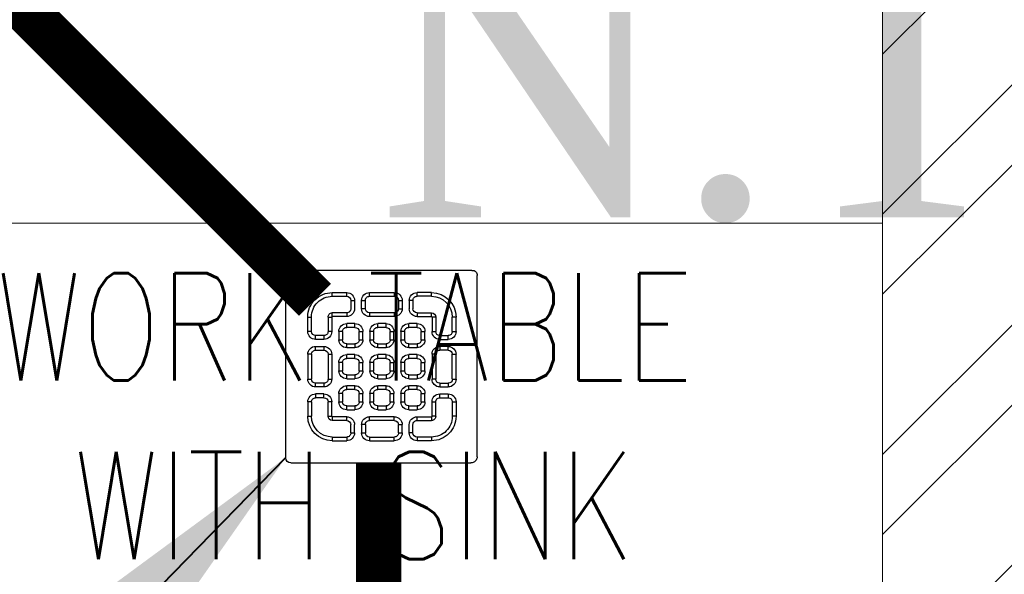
# Model space of a CAD drawing. Header units: inches. Extents: x 119662 to 158499, y 12149 to 20675.
# Tile 46 of 97: x 121930 to 121952, y 19592 to 19604. Entities that reach past the tile are written whole.
import ezdxf

# ---------------------------------------------------------------- set-up
doc = ezdxf.new("R2010")
doc.units = ezdxf.units.IN
doc.header["$MEASUREMENT"] = 0
for name, color, linetype, lineweight in [('00-GRIDTEXT', 1, 'Continuous', 13), ('KIT TEXT.', 5, 'Continuous', 5), ('PD_BRICK WALL_115', 134, 'Continuous', 30), ('PD_HATCH', 45, 'Continuous', 9), ('PP- 75DIA Soil Waste Sewer pipe', 90, 'Continuous', 9), ('PP-TEXT', 7, 'Continuous', 40), ('PP-WWP', 3, 'Continuous', 25)]:
    doc.layers.add(name, color=color, linetype=linetype, lineweight=lineweight)
doc.layers.add('KIT EQUIPMENT', color=7, linetype='Continuous')
doc.styles.add('Arial', font='GOTHIC.TTF')
doc.styles.add('ISO', font='isocp.shx', dxfattribs={"height": 250})
doc.styles.get("Standard").update_dxf_attribs({"font": 'times.ttf', "height": 4})
doc.styles.add('TIMES NEW ROMAN', font='times.ttf', dxfattribs={"height": 4})
doc.dimstyles.new('ISO-10', dxfattribs={"dimtxt": 6, "dimasz": 0.5, "dimexe": 1.25, "dimexo": 0.625, "dimtad": 1, "dimtoh": 1, "dimdec": 1, "dimlunit": 4, "dimtxsty": 'Standard', "dimblk": 'ARCHTICK', "dimcen": 2.5, "dimclrt": 3, "dimadec": 0, "dimazin": 0, "dimtfac": 1, "dimtdec": 1, "dimtmove": 1, "dimatfit": 3, "dimfxl": 1, "dimarcsym": 0})
doc.dimstyles.new('PP-DIM', dxfattribs={"dimtxt": 4, "dimasz": 1, "dimexe": 1, "dimexo": 1, "dimgap": 0.09, "dimtad": 0, "dimdec": 1, "dimzin": 0, "dimdsep": 46, "dimlunit": 4, "dimtxsty": 'TIMES NEW ROMAN', "dimblk": 'ARCHTICK', "dimcen": 0.09, "dimdle": 1, "dimclrd": 256, "dimclre": 256, "dimclrt": 256, "dimadec": 0, "dimazin": 0, "dimtfac": 1, "dimtdec": 4, "dimtofl": 0, "dimtmove": 1, "dimatfit": 3, "dimfxl": 1, "dimtolj": 1, "dimtzin": 0, "dimlwd": -1, "dimlwe": -1, "dimarcsym": 0})

# ---------------------------------------------------------------- blocks, each defined once
blk = doc.blocks.new('A$C6E471120')
at = {"layer": 'KIT EQUIPMENT', "color": 251, "lineweight": 5}
blk.add_lwpolyline([(-566.34, -1529.15), (0, -1529.15), (0, -2229.15), (-566.34, -2229.15)], close=True, dxfattribs=at)
at = {"layer": 'KIT TEXT.', "color": 251, "insert": (-834.14, -1717.7, 488.6), "char_height": 60.1753, "width": 1100.2839, "attachment_point": 7, "style": 'ISO'}
blk.add_mtext('\\pi325.49;{\\Fromans|c0;\\W0.8;WORK TABLE \\P\\pi370.19;WITH SINK}', dxfattribs=at)
blk = doc.blocks.new('FIRST FLOOR')
at = {"layer": 'PD_HATCH', "lineweight": 5}
h = blk.add_hatch(dxfattribs=at)
h.set_pattern_fill('ANSI32', color=251, scale=10)
h.set_pattern_definition([(45, (139238.8868, 19346.3716), (-2.65165, 2.65165), []), (45, (139240.6546, 19346.3716), (-2.65165, 2.65165), [])])
h.paths.add_polyline_path([(139249.658, 19348.454), (139206.408, 19348.454), (139206.408, 19343.954), (139249.658, 19343.954)])
h.paths.add_polyline_path([(139164.408, 19348.454), (139121.158, 19348.454), (139121.158, 19343.954), (139164.408, 19343.954)], flags=17)
h.paths.add_polyline_path([(139207.658, 19260.754), (139207.658, 19265.254), (139121.158, 19265.254), (139121.158, 19420.754), (139044.158, 19420.754), (139044.158, 19364.754), (139082.158, 19364.754), (139082.158, 19369.254), (139048.658, 19369.254), (139048.658, 19416.254), (139116.658, 19416.254), (139116.658, 19369.254), (139112.158, 19369.254), (139112.158, 19364.754), (139116.658, 19364.754), (139116.658, 19316.754), (139112.158, 19316.754), (139112.158, 19312.254), (139116.658, 19312.254), (139116.658, 19265.254), (139060.658, 19265.254), (139060.658, 19260.754), (139194.158, 19260.754), (139194.158, 19254.754), (139198.658, 19254.754), (139198.658, 19260.754)])
h.paths.add_polyline_path([(139249.658, 19265.254), (139249.658, 19260.754), (139411.658, 19260.754), (139411.658, 19265.254), (139258.658, 19265.254), (139258.658, 19354.754), (139318.658, 19354.754), (139318.658, 19330.754), (139323.158, 19330.754), (139323.158, 19354.754), (139402.658, 19354.754), (139402.658, 19326.754), (139407.158, 19326.754), (139407.158, 19485.754), (139411.658, 19485.754), (139411.658, 19490.254), (139402.658, 19490.254), (139402.658, 19363.754), (139258.658, 19363.754), (139258.658, 19579.754), (139249.658, 19579.754)])
at = {"layer": 'PD_BRICK WALL_115', "color": 251, "lineweight": 5}
blk.add_lwpolyline([(139411.658, 19265.254), (139258.658, 19265.254), (139258.658, 19354.754), (139318.658, 19354.754), (139318.658, 19330.754), (139323.158, 19330.754), (139323.158, 19354.754), (139402.658, 19354.754), (139402.658, 19326.754), (139407.158, 19326.754), (139407.158, 19485.754), (139411.658, 19485.754), (139411.658, 19490.254), (139402.658, 19490.254), (139402.658, 19363.754), (139258.658, 19363.754), (139258.658, 19579.754), (139249.658, 19579.754), (139249.658, 19265.254), (139249.658, 19265.254)], dxfattribs=at)
at = {"layer": '00-GRIDTEXT', "color": 8, "xscale": 0.03937007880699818, "yscale": 0.03937007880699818, "zscale": 0.03937007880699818}
blk.add_blockref('A$C6E471120', (139249.658, 19579.754), dxfattribs=at)
blk = doc.blocks.new('PP-GRATING')
at = {"linetype": 'Continuous'}
for p, q in [((-53.14, -49.44), (-53.14, 49.44)), ((-49.73, 52.85), (49.73, 52.85)), ((52.57, 50.01), (52.57, -48.88)), ((-27.56, 40.69), (-27.56, 38.65)), ((-19.61, 40.69), (-27.56, 40.69)), ((-19.61, 38.65), (-27.56, 38.65)), ((-19.61, 38.65), (-19.61, 40.69)), ((-7.1, 38.65), (-7.1, 40.69)), ((-7.1, 40.69), (6.54, 40.69)), ((-7.1, 38.65), (6.54, 38.65)), ((6.54, 40.69), (6.54, 38.65)), ((19.04, 40.69), (26.99, 40.69)), ((19.04, 38.65), (19.04, 40.69)), ((19.04, 38.65), (26.99, 38.65)), ((26.99, 40.69), (26.99, 38.65)), ((-17.33, 31.83), (-17.33, 36.37)), ((-15.29, 36.37), (-17.33, 36.37)), ((-15.29, 31.83), (-15.29, 36.37)), ((-11.42, 36.37), (-11.42, 31.83)), ((-9.38, 36.37), (-11.42, 36.37)), ((-9.38, 36.37), (-9.38, 31.83)), ((8.81, 31.83), (8.81, 36.37)), ((10.85, 36.37), (8.81, 36.37)), ((10.85, 31.83), (10.85, 36.37)), ((14.72, 31.83), (14.72, 36.37)), ((14.72, 36.37), (16.77, 36.37)), ((16.77, 31.83), (16.77, 36.37)), ((-38.93, 27.28), (-40.98, 27.28)), ((-40.98, 27.28), (-40.98, 19.32)), ((-38.93, 27.28), (-38.93, 19.32)), ((-29.84, 19.32), (-29.84, 27.28)), ((-27.79, 27.28), (-29.84, 27.28)), ((-27.79, 19.32), (-27.79, 27.28)), ((-27.56, 29.55), (-27.56, 27.51)), ((-27.56, 29.55), (-19.61, 29.55)), ((-27.56, 27.51), (-19.61, 27.51)), ((-19.61, 27.51), (-19.61, 29.55)), ((-17.33, 31.83), (-15.29, 31.83)), ((-11.42, 31.83), (-9.38, 31.83)), ((-7.1, 29.55), (6.54, 29.55)), ((-7.1, 29.55), (-7.1, 27.51)), ((-7.1, 27.51), (6.54, 27.51)), ((6.54, 29.55), (6.54, 27.51)), ((8.81, 31.83), (10.85, 31.83)), ((16.77, 31.83), (14.72, 31.83)), ((26.99, 29.55), (19.04, 29.55)), ((19.04, 27.51), (19.04, 29.55)), ((26.99, 27.51), (19.04, 27.51)), ((26.99, 29.55), (26.99, 27.51)), ((27.22, 19.32), (27.22, 27.28)), ((27.22, 27.28), (29.27, 27.28)), ((29.27, 19.32), (29.27, 27.28)), ((38.36, 27.28), (38.36, 19.32)), ((38.36, 27.28), (40.41, 27.28)), ((40.41, 27.28), (40.41, 19.32)), ((-19.61, 23.64), (-15.06, 23.64)), ((-19.61, 21.6), (-19.61, 23.64)), ((-15.06, 23.64), (-15.06, 21.6)), ((-2.56, 23.64), (1.99, 23.64)), ((-2.56, 21.6), (-2.56, 23.64)), ((1.99, 23.64), (1.99, 21.6)), ((14.49, 23.64), (19.04, 23.64)), ((14.49, 21.6), (14.49, 23.64)), ((19.04, 23.64), (19.04, 21.6)), ((-38.93, 19.32), (-40.98, 19.32)), ((-36.66, 17.05), (-32.11, 17.05)), ((-36.66, 17.05), (-36.66, 15)), ((-29.84, 19.32), (-27.79, 19.32)), ((-23.93, 14.78), (-23.93, 19.32)), ((-21.88, 19.32), (-23.93, 19.32)), ((-21.88, 14.78), (-21.88, 19.32)), ((-19.61, 21.6), (-15.06, 21.6)), ((-12.79, 19.32), (-12.79, 14.78)), ((-10.74, 19.32), (-12.79, 19.32)), ((-10.74, 19.32), (-10.74, 14.78)), ((-6.88, 14.78), (-6.88, 19.32)), ((-4.83, 19.32), (-6.88, 19.32)), ((-4.83, 14.78), (-4.83, 19.32)), ((-2.56, 21.6), (1.99, 21.6)), ((4.26, 19.32), (4.26, 14.78)), ((6.31, 19.32), (4.26, 19.32)), ((6.31, 19.32), (6.31, 14.78)), ((10.17, 14.78), (10.17, 19.32)), ((12.22, 19.32), (10.17, 19.32)), ((12.22, 14.78), (12.22, 19.32)), ((14.49, 21.6), (19.04, 21.6)), ((21.31, 19.32), (21.31, 14.78)), ((23.36, 19.32), (21.31, 19.32)), ((23.36, 19.32), (23.36, 14.78)), ((29.27, 19.32), (27.22, 19.32)), ((36.09, 17.05), (31.54, 17.05)), ((36.09, 17.05), (36.09, 15)), ((38.36, 19.32), (40.41, 19.32)), ((-36.66, 15), (-32.11, 15)), ((-32.11, 11.14), (-36.66, 11.14)), ((-36.66, 11.14), (-36.66, 9.09)), ((-32.11, 9.09), (-32.11, 11.14)), ((-21.88, 14.78), (-23.93, 14.78)), ((-15.06, 12.5), (-19.61, 12.5)), ((-19.61, 12.5), (-19.61, 10.46)), ((-15.06, 12.5), (-15.06, 10.46)), ((-12.79, 14.78), (-10.74, 14.78)), ((-4.83, 14.78), (-6.88, 14.78)), ((1.99, 12.5), (-2.56, 12.5)), ((-2.56, 12.5), (-2.56, 10.46)), ((1.99, 12.5), (1.99, 10.46)), ((4.26, 14.78), (6.31, 14.78)), ((12.22, 14.78), (10.17, 14.78)), ((19.04, 12.5), (14.49, 12.5)), ((14.49, 12.5), (14.49, 10.46)), ((19.04, 12.5), (19.04, 10.46)), ((21.31, 14.78), (23.36, 14.78)), ((36.09, 15), (31.54, 15)), ((31.54, 11.14), (36.09, 11.14)), ((31.54, 9.09), (31.54, 11.14)), ((36.09, 11.14), (36.09, 9.09)), ((-40.98, 6.82), (-40.98, -6.82)), ((-38.93, 6.82), (-40.98, 6.82)), ((-38.93, 6.82), (-38.93, -6.82)), ((-32.11, 9.09), (-36.66, 9.09)), ((-29.84, -6.82), (-29.84, 6.82)), ((-29.84, 6.82), (-27.79, 6.82)), ((-27.79, -6.82), (-27.79, 6.82)), ((-15.06, 10.46), (-19.61, 10.46)), ((-19.61, 6.59), (-15.06, 6.59)), ((-19.61, 4.55), (-19.61, 6.59)), ((-15.06, 6.59), (-15.06, 4.55)), ((1.99, 10.46), (-2.56, 10.46)), ((-2.56, 6.59), (1.99, 6.59)), ((-2.56, 4.55), (-2.56, 6.59)), ((1.99, 6.59), (1.99, 4.55)), ((19.04, 10.46), (14.49, 10.46)), ((14.49, 6.59), (19.04, 6.59)), ((14.49, 4.55), (14.49, 6.59)), ((19.04, 6.59), (19.04, 4.55)), ((27.22, -6.82), (27.22, 6.82)), ((29.27, 6.82), (27.22, 6.82)), ((29.27, -6.82), (29.27, 6.82)), ((31.54, 9.09), (36.09, 9.09)), ((38.36, 6.82), (38.36, -6.82)), ((38.36, 6.82), (40.41, 6.82)), ((40.41, 6.82), (40.41, -6.82)), ((-23.93, -2.27), (-23.93, 2.27)), ((-21.88, 2.27), (-23.93, 2.27)), ((-21.88, -2.27), (-21.88, 2.27)), ((-19.61, 4.55), (-15.06, 4.55)), ((-12.79, 2.27), (-12.79, -2.27)), ((-10.74, 2.27), (-12.79, 2.27)), ((-10.74, 2.27), (-10.74, -2.27)), ((-6.88, -2.27), (-6.88, 2.27)), ((-4.83, 2.27), (-6.88, 2.27)), ((-4.83, -2.27), (-4.83, 2.27)), ((-2.56, 4.55), (1.99, 4.55)), ((4.26, 2.27), (4.26, -2.27)), ((6.31, 2.27), (4.26, 2.27)), ((6.31, 2.27), (6.31, -2.27)), ((10.17, -2.27), (10.17, 2.27)), ((12.22, 2.27), (10.17, 2.27)), ((12.22, -2.27), (12.22, 2.27)), ((14.49, 4.55), (19.04, 4.55)), ((21.31, 2.27), (21.31, -2.27)), ((23.36, 2.27), (21.31, 2.27)), ((23.36, 2.27), (23.36, -2.27)), ((-21.88, -2.27), (-23.93, -2.27)), ((-15.06, -4.55), (-19.61, -4.55)), ((-19.61, -4.55), (-19.61, -6.59)), ((-15.06, -4.55), (-15.06, -6.59)), ((-12.79, -2.27), (-10.74, -2.27)), ((-4.83, -2.27), (-6.88, -2.27)), ((1.99, -4.55), (-2.56, -4.55)), ((-2.56, -4.55), (-2.56, -6.59)), ((1.99, -4.55), (1.99, -6.59)), ((4.26, -2.27), (6.31, -2.27)), ((12.22, -2.27), (10.17, -2.27)), ((19.04, -4.55), (14.49, -4.55)), ((14.49, -4.55), (14.49, -6.59)), ((19.04, -4.55), (19.04, -6.59)), ((21.31, -2.27), (23.36, -2.27)), ((-40.98, -6.82), (-38.93, -6.82)), ((-36.66, -9.09), (-32.11, -9.09)), ((-36.66, -9.09), (-36.66, -11.14)), ((-32.11, -9.09), (-32.11, -11.14)), ((-29.84, -6.82), (-27.79, -6.82)), ((-15.06, -6.59), (-19.61, -6.59)), ((-19.61, -10.46), (-15.06, -10.46)), ((-19.61, -12.5), (-19.61, -10.46)), ((-15.06, -10.46), (-15.06, -12.5)), ((1.99, -6.59), (-2.56, -6.59)), ((-2.56, -10.46), (1.99, -10.46)), ((-2.56, -12.5), (-2.56, -10.46)), ((1.99, -10.46), (1.99, -12.5)), ((19.04, -6.59), (14.49, -6.59)), ((14.49, -10.46), (19.04, -10.46)), ((14.49, -12.5), (14.49, -10.46)), ((19.04, -10.46), (19.04, -12.5)), ((29.27, -6.82), (27.22, -6.82)), ((36.09, -9.09), (31.54, -9.09)), ((31.54, -9.09), (31.54, -11.14)), ((36.09, -9.09), (36.09, -11.14)), ((40.41, -6.82), (38.36, -6.82)), ((-36.66, -11.14), (-32.11, -11.14)), ((-36.66, -17.05), (-36.66, -15)), ((-36.66, -15), (-32.11, -15)), ((-23.93, -19.32), (-23.93, -14.78)), ((-21.88, -14.78), (-23.93, -14.78)), ((-21.88, -19.32), (-21.88, -14.78)), ((-19.61, -12.5), (-15.06, -12.5)), ((-12.79, -14.78), (-12.79, -19.32)), ((-10.74, -14.78), (-12.79, -14.78)), ((-10.74, -14.78), (-10.74, -19.32)), ((-6.88, -19.32), (-6.88, -14.78)), ((-4.83, -14.78), (-6.88, -14.78)), ((-4.83, -19.32), (-4.83, -14.78)), ((-2.56, -12.5), (1.99, -12.5)), ((4.26, -14.78), (4.26, -19.32)), ((6.31, -14.78), (4.26, -14.78)), ((6.31, -14.78), (6.31, -19.32)), ((10.17, -19.32), (10.17, -14.78)), ((12.22, -14.78), (10.17, -14.78)), ((12.22, -19.32), (12.22, -14.78)), ((14.49, -12.5), (19.04, -12.5)), ((21.31, -14.78), (21.31, -19.32)), ((23.36, -14.78), (21.31, -14.78)), ((23.36, -14.78), (23.36, -19.32)), ((36.09, -11.14), (31.54, -11.14)), ((36.09, -15), (31.54, -15)), ((36.09, -17.05), (36.09, -15)), ((-40.98, -27.28), (-40.98, -19.32)), ((-38.93, -19.32), (-40.98, -19.32)), ((-38.93, -27.28), (-38.93, -19.32)), ((-36.66, -17.05), (-32.11, -17.05)), ((-29.84, -19.32), (-27.79, -19.32)), ((-29.84, -19.32), (-29.84, -27.28)), ((-27.79, -19.32), (-27.79, -27.28)), ((-21.88, -19.32), (-23.93, -19.32)), ((-15.06, -21.6), (-19.61, -21.6)), ((-19.61, -21.6), (-19.61, -23.64)), ((-15.06, -21.6), (-15.06, -23.64)), ((-12.79, -19.32), (-10.74, -19.32)), ((-4.83, -19.32), (-6.88, -19.32)), ((1.99, -21.6), (-2.56, -21.6)), ((-2.56, -21.6), (-2.56, -23.64)), ((1.99, -21.6), (1.99, -23.64)), ((4.26, -19.32), (6.31, -19.32)), ((12.22, -19.32), (10.17, -19.32)), ((19.04, -21.6), (14.49, -21.6)), ((14.49, -21.6), (14.49, -23.64)), ((19.04, -21.6), (19.04, -23.64)), ((21.31, -19.32), (23.36, -19.32)), ((27.22, -19.32), (27.22, -27.28)), ((29.27, -19.32), (27.22, -19.32)), ((29.27, -19.32), (29.27, -27.28)), ((36.09, -17.05), (31.54, -17.05)), ((38.36, -19.32), (40.41, -19.32)), ((38.36, -27.28), (38.36, -19.32)), ((40.41, -27.28), (40.41, -19.32)), ((-15.06, -23.64), (-19.61, -23.64)), ((1.99, -23.64), (-2.56, -23.64)), ((19.04, -23.64), (14.49, -23.64)), ((-38.93, -27.28), (-40.98, -27.28)), ((-27.79, -27.28), (-29.84, -27.28)), ((-27.56, -27.51), (-19.61, -27.51)), ((-27.56, -29.55), (-27.56, -27.51)), ((-27.56, -29.55), (-19.61, -29.55)), ((-19.61, -27.51), (-19.61, -29.55)), ((-17.33, -31.83), (-17.33, -36.37)), ((-17.33, -31.83), (-15.29, -31.83)), ((-15.29, -31.83), (-15.29, -36.37)), ((-11.42, -36.37), (-11.42, -31.83)), ((-11.42, -31.83), (-9.38, -31.83)), ((-9.38, -36.37), (-9.38, -31.83)), ((-7.1, -27.51), (6.54, -27.51)), ((-7.1, -29.55), (-7.1, -27.51)), ((-7.1, -29.55), (6.54, -29.55)), ((6.54, -29.55), (6.54, -27.51)), ((8.81, -31.83), (8.81, -36.37)), ((8.81, -31.83), (10.85, -31.83)), ((10.85, -31.83), (10.85, -36.37)), ((14.72, -31.83), (14.72, -36.37)), ((16.77, -31.83), (14.72, -31.83)), ((16.77, -31.83), (16.77, -36.37)), ((26.99, -27.51), (19.04, -27.51)), ((19.04, -27.51), (19.04, -29.55)), ((26.99, -29.55), (19.04, -29.55)), ((26.99, -29.55), (26.99, -27.51)), ((27.22, -27.28), (29.27, -27.28)), ((38.36, -27.28), (40.41, -27.28)), ((-15.29, -36.37), (-17.33, -36.37)), ((-9.38, -36.37), (-11.42, -36.37)), ((8.83, -36.42), (10.88, -36.43)), ((14.72, -36.37), (16.77, -36.37)), ((-27.56, -40.69), (-27.56, -38.65)), ((-19.61, -38.65), (-27.56, -38.65)), ((-19.61, -40.69), (-27.56, -40.69)), ((-19.61, -38.65), (-19.61, -40.69)), ((6.54, -38.65), (-7.1, -38.65)), ((-7.1, -38.65), (-7.1, -40.69)), ((6.54, -40.69), (-7.1, -40.69)), ((6.55, -38.68), (6.54, -40.73)), ((19.04, -38.65), (19.04, -40.69)), ((19.04, -38.65), (26.99, -38.65)), ((19.04, -40.69), (26.99, -40.69)), ((26.99, -40.69), (26.99, -38.65)), ((49.16, -52.29), (-50.3, -52.29))]:
    blk.add_line(p, q, dxfattribs=at)
for centre, radius, start, end in [((-49.73, 49.44), 3.41, 90, 180), ((49.73, 50.01), 2.84, 360, 90), ((-27.56, 27.28), 13.41, 90, 180), ((-27.56, 27.28), 11.37, 90, 180), ((-19.61, 36.37), 4.32, 360, 90), ((-19.61, 36.37), 2.27, 360, 90), ((-7.1, 36.37), 4.32, 90, 180), ((-7.1, 36.37), 2.27, 90, 180), ((6.54, 36.37), 4.32, 360, 90), ((6.54, 36.37), 2.27, 360, 90), ((19.04, 36.37), 4.32, 90, 180), ((19.04, 36.37), 2.27, 90, 180), ((26.99, 27.28), 13.41, 0, 90), ((26.99, 27.28), 11.37, 0, 90), ((-27.56, 27.28), 2.27, 90, 180), ((-27.56, 27.28), 0.227, 90, 180), ((-19.61, 31.83), 4.32, 270, 360), ((-19.61, 31.83), 2.27, 270, 360), ((-7.1, 31.83), 4.32, 180, 270), ((-7.1, 31.83), 2.27, 180, 270), ((6.54, 31.83), 4.32, 270, 360), ((6.54, 31.83), 2.27, 270, 360), ((19.04, 31.83), 4.32, 180, 270), ((19.04, 31.83), 2.27, 180, 270), ((26.99, 27.28), 2.27, 0, 90), ((26.99, 27.28), 0.227, 0, 90), ((-19.61, 19.32), 4.32, 90, 180), ((-15.06, 19.32), 4.32, 360, 90), ((-2.56, 19.32), 4.32, 90, 180), ((1.99, 19.32), 4.32, 360, 90), ((14.49, 19.32), 4.32, 90, 180), ((19.04, 19.32), 4.32, 360, 90), ((-36.66, 19.32), 4.32, 180, 270), ((-36.66, 19.32), 2.27, 180, 270), ((-32.11, 19.32), 4.32, 270, 360), ((-32.11, 19.32), 2.27, 270, 360), ((-19.61, 19.32), 2.27, 90, 180), ((-19.61, 19.32), 2.27, 90, 180), ((-15.06, 19.32), 2.27, 360, 90), ((-2.56, 19.32), 2.27, 90, 180), ((-2.56, 19.32), 2.27, 90, 180), ((1.99, 19.32), 2.27, 360, 90), ((14.49, 19.32), 2.27, 90, 180), ((19.04, 19.32), 2.27, 360, 90), ((31.54, 19.32), 4.32, 180, 270), ((31.54, 19.32), 2.27, 180, 270), ((36.09, 19.32), 2.27, 270, 0), ((36.09, 19.32), 4.32, 270, 0), ((-36.66, 6.82), 4.32, 90, 180), ((-32.11, 6.82), 4.32, 360, 90), ((-19.61, 14.78), 4.32, 180, 270), ((-19.61, 14.78), 2.27, 180, 270), ((-15.06, 14.78), 2.27, 270, 360), ((-15.06, 14.78), 4.32, 270, 0), ((-2.56, 14.78), 4.32, 180, 270), ((-2.56, 14.78), 2.27, 180, 270), ((1.99, 14.78), 2.27, 270, 0), ((1.99, 14.78), 4.32, 270, 0), ((14.49, 14.78), 4.32, 180, 270), ((14.49, 14.78), 2.27, 180, 270), ((19.04, 14.78), 2.27, 270, 0), ((19.04, 14.78), 4.32, 270, 0), ((31.54, 6.82), 4.32, 90, 180), ((36.09, 6.82), 4.32, 360, 90), ((-36.66, 6.82), 2.27, 90, 180), ((-32.11, 6.82), 2.27, 360, 90), ((-19.61, 2.27), 4.32, 90, 180), ((-15.06, 2.27), 4.32, 360, 90), ((-2.56, 2.27), 4.32, 90, 180), ((1.99, 2.27), 4.32, 360, 90), ((14.49, 2.27), 4.32, 90, 180), ((19.04, 2.27), 4.32, 360, 90), ((31.54, 6.82), 2.27, 90, 180), ((36.09, 6.82), 2.27, 360, 90), ((-19.61, 2.27), 2.27, 90, 180), ((-19.61, 2.27), 2.27, 90, 180), ((-15.06, 2.27), 2.27, 360, 90), ((-2.56, 2.27), 2.27, 90, 180), ((-2.56, 2.27), 2.27, 90, 180), ((1.99, 2.27), 2.27, 360, 90), ((14.49, 2.27), 2.27, 90, 180), ((14.49, 2.27), 2.27, 90, 180), ((19.04, 2.27), 2.27, 360, 90), ((-19.61, -2.27), 4.32, 180, 270), ((-19.61, -2.27), 2.27, 180, 270), ((-15.06, -2.27), 2.27, 270, 360), ((-15.06, -2.27), 4.32, 270, 0), ((-2.56, -2.27), 4.32, 180, 270), ((-2.56, -2.27), 2.27, 180, 270), ((1.99, -2.27), 2.27, 270, 0), ((1.99, -2.27), 4.32, 270, 0), ((14.49, -2.27), 4.32, 180, 270), ((14.49, -2.27), 2.27, 180, 270), ((19.04, -2.27), 2.27, 270, 0), ((19.04, -2.27), 4.32, 270, 0), ((-36.66, -6.82), 4.32, 180, 270), ((-36.66, -6.82), 2.27, 180, 270), ((-32.11, -6.82), 4.32, 270, 360), ((-32.11, -6.82), 2.27, 270, 360), ((-19.61, -14.78), 4.32, 90, 180), ((-15.06, -14.78), 4.32, 360, 90), ((-2.56, -14.78), 4.32, 90, 180), ((1.99, -14.78), 4.32, 360, 90), ((14.49, -14.78), 4.32, 90, 180), ((19.04, -14.78), 4.32, 360, 90), ((31.54, -6.82), 4.32, 180, 270), ((31.54, -6.82), 2.27, 180, 270), ((36.09, -6.82), 2.27, 270, 0), ((36.09, -6.82), 4.32, 270, 0), ((-36.66, -19.32), 4.32, 90, 180), ((-32.11, -19.32), 4.32, 360, 90), ((-19.61, -14.78), 2.27, 90, 180), ((-19.61, -14.78), 2.27, 90, 180), ((-15.06, -14.78), 2.27, 360, 90), ((-2.56, -14.78), 2.27, 90, 180), ((-2.56, -14.78), 2.27, 90, 180), ((1.99, -14.78), 2.27, 360, 90), ((14.49, -14.78), 2.27, 90, 180), ((14.49, -14.78), 2.27, 90, 180), ((19.04, -14.78), 2.27, 360, 90), ((31.54, -19.32), 4.32, 90, 180), ((36.09, -19.32), 4.32, 360, 90), ((-36.66, -19.32), 2.27, 90, 180), ((-32.11, -19.32), 2.27, 360, 90), ((-19.61, -19.32), 4.32, 180, 270), ((-19.61, -19.32), 2.27, 180, 270), ((-15.06, -19.32), 2.27, 270, 360), ((-15.06, -19.32), 4.32, 270, 0), ((-2.56, -19.32), 4.32, 180, 270), ((-2.56, -19.32), 2.27, 180, 270), ((1.99, -19.32), 2.27, 270, 0), ((1.99, -19.32), 4.32, 270, 0), ((14.49, -19.32), 4.32, 180, 270), ((14.49, -19.32), 2.27, 180, 270), ((19.04, -19.32), 2.27, 270, 0), ((19.04, -19.32), 4.32, 270, 0), ((31.54, -19.32), 2.27, 90, 180), ((36.09, -19.32), 2.27, 360, 90), ((-27.56, -27.28), 13.41, 180, 270), ((-27.56, -27.28), 11.37, 180, 270), ((-27.56, -27.28), 2.27, 180, 270), ((-27.56, -27.28), 0.227, 180, 270), ((-19.61, -31.83), 4.32, 360, 90), ((-19.61, -31.83), 2.27, 360, 90), ((-7.1, -31.83), 4.32, 90, 180), ((-7.1, -31.83), 2.27, 90, 180), ((6.54, -31.83), 4.32, 360, 90), ((6.54, -31.83), 2.27, 360, 90), ((19.04, -31.83), 4.32, 90, 180), ((19.04, -31.83), 2.27, 90, 180), ((26.99, -27.28), 2.27, 270, 360), ((26.99, -27.28), 0.227, 270, 360), ((26.99, -27.28), 13.41, 270, 360), ((26.99, -27.28), 11.37, 270, 360), ((-19.61, -36.37), 4.32, 270, 0), ((-19.61, -36.37), 2.27, 270, 0), ((-7.1, -36.37), 4.32, 180, 270), ((-7.1, -36.37), 2.27, 180, 270), ((6.56, -36.41), 4.32, 269.679, 359.679), ((6.56, -36.41), 2.27, 269.679, 359.679), ((19.04, -36.37), 4.32, 180, 270), ((19.04, -36.37), 2.27, 180, 270), ((-50.67, -49.82), 2.49, 171.2591, 278.7567), ((49.16, -48.88), 3.41, 270, 360)]:
    blk.add_arc(centre, radius, start, end, dxfattribs=at)
blk = doc.blocks.new('_ArchTick')
at = {"color": 251, "linetype": 'ByBlock', "const_width": 0.15}
blk.add_lwpolyline([(-0.5, -0.5), (0.5, 0.5)], dxfattribs=at)

msp = doc.modelspace()

# ---------------------------------------------------------------- block references
at = {"color": 8}
msp.add_blockref('FIRST FLOOR', (-17300.786, 79.928), dxfattribs=at)

# ---------------------------------------------------------------- next in the draw order: linework, layer by layer
at = {"layer": 'PP- 75DIA Soil Waste Sewer pipe', "ltscale": 0.015, "const_width": 1, "elevation": 0}
for points in [[(121936.337, 19597.786), (121908.448, 19625.675)], [(121937.743, 19591.178), (121937.743, 19594.182)]]:
    msp.add_lwpolyline(points, dxfattribs=at)

# ---------------------------------------------------------------- next in the draw order: block references
at = {"layer": 'PP-WWP', "xscale": -0.04021621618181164, "yscale": 0.04021621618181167, "zscale": 40.21621618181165, "rotation": 89.99999999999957}
msp.add_blockref('PP-GRATING', (121937.815, 19596.296, 0), dxfattribs=at)

# ---------------------------------------------------------------- next in the draw order: texts
at = {"layer": 'PP-TEXT', "insert": (121937.723, 19599.479), "char_height": 6, "width": 26.6614, "attachment_point": 7, "style": 'Arial'}
msp.add_mtext('{\\fTimes New Roman|b0|i0|c0|p0;N.T}', dxfattribs=at)

# ---------------------------------------------------------------- next in the draw order: leaders
at = {"layer": 'PP- 75DIA Soil Waste Sewer pipe', "ltscale": 0.015}
msp.add_leader([(121912.531, 19621.593, 0), (121930.962, 19603.161, 0)], dimstyle='ISO-10', override={"dimasz": 12, "dimgap": 0.625, "dimtad": 0}, dxfattribs=at)
at = {"layer": 'PP-TEXT', "ltscale": 0.25}
msp.add_leader([(121935.69, 19594.296), (121919.498, 19577.699), (121883.721, 19577.699)], dimstyle='PP-DIM', override={"dimasz": 5}, dxfattribs=at)

doc.saveas('drawing.dxf')
